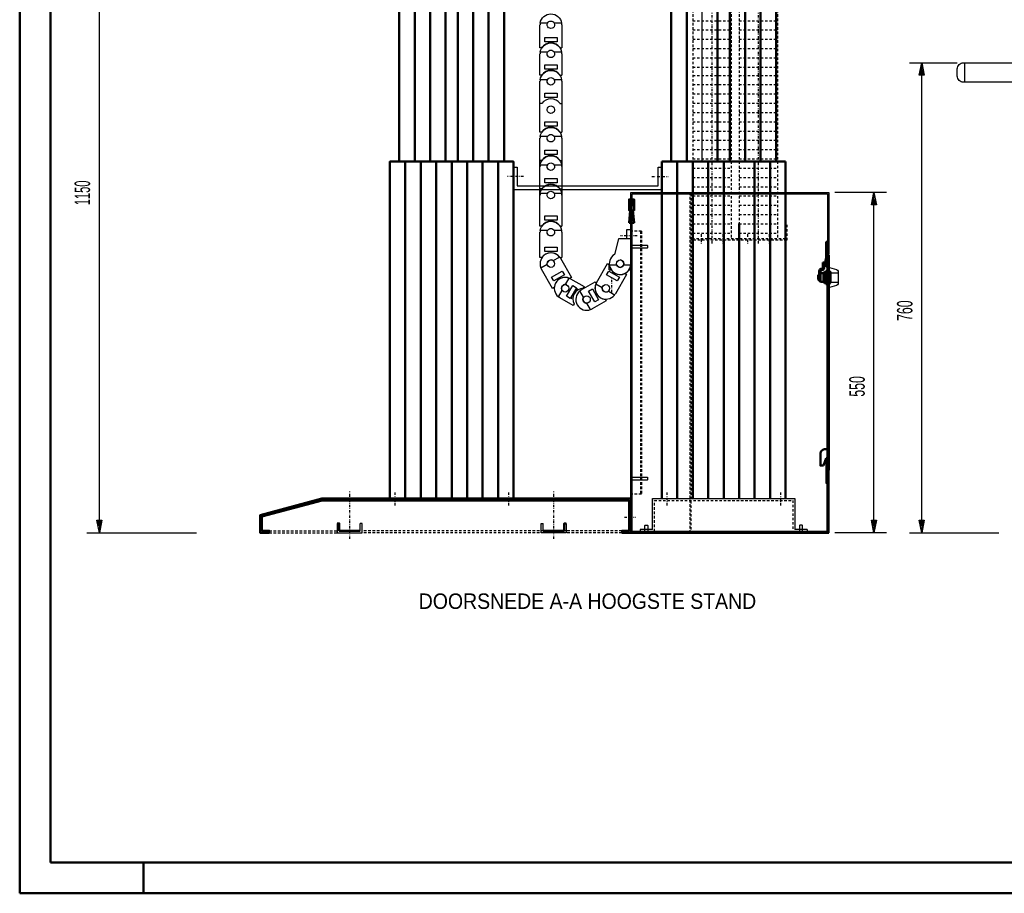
# Model space of a CAD drawing. Extents: x -8441 to -4361, y -3967 to -1117.
# Tile 1 of 149: x -8441 to -6848, y -3967 to -2554. Entities that reach past the tile are written whole.
import ezdxf
from ezdxf.enums import TextEntityAlignment as Align

# ---------------------------------------------------------------- set-up
doc = ezdxf.new("R2010")
doc.units = 0
doc.header["$MEASUREMENT"] = 0
doc.linetypes.add('DASHDOT', pattern=[8.5, 4, -2, 0.5, -2])
doc.linetypes.add('HIDDEN', pattern=[7, 4, -3])
doc.layers.get('0').update_dxf_attribs({"linetype": 'CONTINUOUS'})
for name, color, linetype in [('DIM49', 4, 'CONTINUOUS'), ('LE_HIDDEN', 7, 'CONTINUOUS'), ('LE_MIDDLE', 7, 'CONTINUOUS'), ('LE_RED', 1, 'CONTINUOUS'), ('TXT_ALL', 7, 'CONTINUOUS'), ('TXT_DIM49', 2, 'CONTINUOUS')]:
    doc.layers.add(name, color=color, linetype=linetype)
doc.layers.add('LE_ALL', color=7, linetype='CONTINUOUS', lineweight=50)

# ---------------------------------------------------------------- blocks, each defined once
blk = doc.blocks.new('_D7', base_point=(-6913.7, -2623.4))
at = {"layer": 'DIM49', "color": 1}
for p, q in [((-7001.3, -2623.4), (-6923.7, -2623.4)), ((-6985.3, -2643.4), (-6981.3, -2623.4)), ((-6981.3, -2623.4), (-6977.3, -2643.4)), ((-6981.3, -2642.4), (-6981.3, -2624.4)), ((-6977.3, -2643.4), (-6985.3, -2643.4)), ((-6983.3, -2642.4), (-6983.3, -2634.4)), ((-6981.3, -3363.4), (-6981.3, -2643.4)), ((-6979.3, -2642.4), (-6979.3, -2634.4)), ((-6981.3, -3383.4), (-6985.3, -3363.4)), ((-6985.3, -3363.4), (-6977.3, -3363.4)), ((-6983.3, -3364.4), (-6983.3, -3372.4)), ((-6977.3, -3363.4), (-6981.3, -3383.4)), ((-6981.3, -3364.4), (-6981.3, -3382.4)), ((-6979.3, -3364.4), (-6979.3, -3372.4)), ((-7001.3, -3383.4), (-6856.7, -3383.4))]:
    blk.add_line(p, q, dxfattribs=at)
at = {"layer": 'TXT_DIM49', "width": 0.596}
blk.add_text('760', height=25, rotation=90, dxfattribs=at).set_placement((-6996.3, -3024.4), align=Align.CENTER)
blk = doc.blocks.new('_D21', base_point=(-7131.7, -3383.4))
at = {"layer": 'DIM49', "color": 1}
for p, q in [((-7038.5, -2833.4), (-7121.7, -2833.4)), ((-7062.5, -2853.4), (-7058.5, -2833.4)), ((-7058.5, -2833.4), (-7054.5, -2853.4)), ((-7058.5, -2852.4), (-7058.5, -2834.4)), ((-7060.5, -2852.4), (-7060.5, -2844.4)), ((-7056.5, -2852.4), (-7056.5, -2844.4)), ((-7054.5, -2853.4), (-7062.5, -2853.4)), ((-7058.5, -3363.4), (-7058.5, -2853.4)), ((-7058.5, -3383.4), (-7062.5, -3363.4)), ((-7062.5, -3363.4), (-7054.5, -3363.4)), ((-7060.5, -3364.4), (-7060.5, -3372.4)), ((-7054.5, -3363.4), (-7058.5, -3383.4)), ((-7058.5, -3364.4), (-7058.5, -3382.4)), ((-7056.5, -3364.4), (-7056.5, -3372.4)), ((-7038.5, -3383.4), (-7121.7, -3383.4))]:
    blk.add_line(p, q, dxfattribs=at)
at = {"layer": 'TXT_DIM49', "width": 0.596}
blk.add_text('550', height=25, rotation=90, dxfattribs=at).set_placement((-7073.5, -3146.9), align=Align.CENTER)
blk = doc.blocks.new('_D22', base_point=(-8211.7, -2233.4))
at = {"layer": 'DIM49', "color": 1}
for p, q in [((-8331.7, -2233.4), (-8221.7, -2233.4)), ((-8315.7, -2253.4), (-8311.7, -2233.4)), ((-8313.7, -2252.4), (-8313.7, -2244.4)), ((-8311.7, -2233.4), (-8307.7, -2253.4)), ((-8311.7, -2252.4), (-8311.7, -2234.4)), ((-8309.7, -2252.4), (-8309.7, -2244.4)), ((-8307.7, -2253.4), (-8315.7, -2253.4)), ((-8311.7, -3363.4), (-8311.7, -2253.4)), ((-8311.7, -3383.4), (-8315.7, -3363.4)), ((-8315.7, -3363.4), (-8307.7, -3363.4)), ((-8313.7, -3364.4), (-8313.7, -3372.4)), ((-8307.7, -3363.4), (-8311.7, -3383.4)), ((-8311.7, -3364.4), (-8311.7, -3382.4)), ((-8309.7, -3364.4), (-8309.7, -3372.4)), ((-8331.7, -3383.4), (-8154.7, -3383.4))]:
    blk.add_line(p, q, dxfattribs=at)
at = {"layer": 'TXT_DIM49', "width": 0.537}
blk.add_text('1150', height=25, rotation=90, dxfattribs=at).set_placement((-8326.7, -2833.9), align=Align.CENTER)

msp = doc.modelspace()

# ---------------------------------------------------------------- linework, layer by layer
for p, q in [((-7336.5, -2783.4), (-7336.5, -2285)), ((-7598.9, -2599.2), (-7598.9, -2562)), ((-7598.7, -2562), (-7598.9, -2562)), ((-7598.7, -2560), (-7598.6, -2560)), ((-7563.5, -2562), (-7563.7, -2562)), ((-7563.5, -2562), (-7563.5, -2599.2)), ((-7572, -2594.1), (-7572, -2593.8)), ((-7595.9, -2599.2), (-7598.9, -2599.2)), ((-7598.9, -2643.6), (-7598.9, -2609)), ((-7598.7, -2609), (-7598.9, -2609)), ((-7598.7, -2607), (-7598.6, -2607)), ((-7566.5, -2599.2), (-7563.5, -2599.2)), ((-7563.5, -2609), (-7563.7, -2609)), ((-7563.5, -2609), (-7563.5, -2643.6)), ((-6911.7, -2655), (-6911.7, -2623.4)), ((-7595.9, -2643.6), (-7598.9, -2643.6)), ((-7595.9, -2643.6), (-7598.9, -2643.6)), ((-7572, -2638.5), (-7572, -2638.2)), ((-7572, -2638.5), (-7572, -2638.2)), ((-7566.5, -2643.6), (-7563.5, -2643.6)), ((-7566.5, -2643.6), (-7563.5, -2643.6)), ((-7598.9, -2689.6), (-7598.9, -2653.4)), ((-7598.7, -2653.4), (-7598.9, -2653.4)), ((-7598.9, -2735.6), (-7598.9, -2653.4)), ((-7598.7, -2653.4), (-7598.9, -2653.4)), ((-7598.7, -2651.4), (-7598.6, -2651.4)), ((-7598.7, -2651.4), (-7598.6, -2651.4)), ((-7563.5, -2653.4), (-7563.7, -2653.4)), ((-7563.5, -2653.4), (-7563.7, -2653.4)), ((-7563.5, -2653.4), (-7563.5, -2689.6)), ((-7563.5, -2653.4), (-7563.5, -2735.6)), ((-7595.9, -2689.6), (-7598.9, -2689.6)), ((-7572, -2684.5), (-7572, -2684.2)), ((-7566.5, -2689.6), (-7563.5, -2689.6)), ((-7595.9, -2735.6), (-7598.9, -2735.6)), ((-7572, -2730.5), (-7572, -2730.2)), ((-7566.5, -2735.6), (-7563.5, -2735.6)), ((-7598.9, -2887.6), (-7598.9, -2745.4)), ((-7598.7, -2745.4), (-7598.9, -2745.4)), ((-7598.7, -2743.4), (-7598.6, -2743.4)), ((-7563.5, -2745.4), (-7563.7, -2745.4)), ((-7563.5, -2745.4), (-7563.5, -2887.6)), ((-7595.9, -2781.6), (-7598.9, -2781.6)), ((-7572, -2776.5), (-7572, -2776.2)), ((-7566.5, -2781.6), (-7563.5, -2781.6)), ((-7641.7, -2792.4), (-7635.7, -2792.4)), ((-7635.7, -2792.4), (-7635.7, -2822.4)), ((-7598.7, -2791.4), (-7598.9, -2791.4)), ((-7598.7, -2789.4), (-7598.6, -2789.4)), ((-7563.5, -2791.4), (-7563.7, -2791.4)), ((-7407.7, -2822.4), (-7407.7, -2792.4)), ((-7407.7, -2792.4), (-7401.7, -2792.4)), ((-7641.7, -2828.4), (-7401.7, -2828.4)), ((-7635.7, -2822.4), (-7407.7, -2822.4)), ((-7595.9, -2827.6), (-7598.9, -2827.6)), ((-7572, -2822.5), (-7572, -2822.2)), ((-7566.5, -2827.6), (-7563.5, -2827.6)), ((-7451.7, -2833.4), (-7131.7, -2833.4)), ((-7451.7, -3383.4), (-7451.7, -2833.4)), ((-7131.7, -2833.4), (-7131.7, -2933.4)), ((-7598.7, -2837.4), (-7598.9, -2837.4)), ((-7598.7, -2835.4), (-7598.6, -2835.4)), ((-7563.5, -2837.4), (-7563.7, -2837.4)), ((-7133.7, -2835.4), (-7133.7, -3381.4)), ((-7572, -2882.5), (-7572, -2882.2)), ((-7595.9, -2887.6), (-7598.9, -2887.6)), ((-7598.9, -2938.6), (-7598.9, -2897.4)), ((-7598.7, -2897.4), (-7598.9, -2897.4)), ((-7598.7, -2895.4), (-7598.6, -2895.4)), ((-7566.5, -2887.6), (-7563.5, -2887.6)), ((-7563.5, -2897.4), (-7563.7, -2897.4)), ((-7563.5, -2897.4), (-7563.5, -2938.6)), ((-7451.7, -2908.4), (-7471.7, -2908.4)), ((-7451.7, -2902.4), (-7451.5, -2902.4)), ((-7451.7, -2946.4), (-7451.7, -2908.4)), ((-7451.5, -2912.2), (-7451.5, -2948.4)), ((-7451.5, -2912.2), (-7451.5, -2948.4)), ((-7595.9, -2938.6), (-7598.9, -2938.6)), ((-7567.4, -2937.6), (-7565.9, -2939.5)), ((-7566.5, -2938.6), (-7563.5, -2938.6)), ((-7565.9, -2939.5), (-7547.8, -2970.9)), ((-7131.7, -2934.4), (-7131.7, -3282.4)), ((-7596.5, -2957.2), (-7597.4, -2954.9)), ((-7578.4, -2988.6), (-7596.5, -2957.2)), ((-7507.5, -2979.4), (-7489.4, -2948)), ((-7489.4, -2948), (-7486.9, -2949.5)), ((-7486.7, -2948.4), (-7486.9, -2948.4)), ((-7486.7, -2948.4), (-7486.9, -2948.4)), ((-7486.9, -2958.2), (-7486.9, -2948.4)), ((-7486.9, -2958.2), (-7483.9, -2958.2)), ((-7454.5, -2958.2), (-7451.5, -2958.2)), ((-7454.5, -2958.2), (-7451.5, -2958.2)), ((-7451.5, -2948.4), (-7451.7, -2948.4)), ((-7451.5, -2948.4), (-7451.7, -2948.4)), ((-7451.5, -2948.4), (-7451.5, -2958.2)), ((-7451.5, -2948.4), (-7451.5, -2958.2)), ((-7451.5, -2958.2), (-7451.5, -2995.4)), ((-7135.7, -2953.7), (-7133.7, -2953.7)), ((-7130.7, -2960.7), (-7130.7, -2980.7)), ((-7551.7, -2972), (-7549.3, -2972.9)), ((-7547.8, -2970.9), (-7550.3, -2972.4)), ((-7549.3, -2972.9), (-7527.5, -2985.5)), ((-7532.2, -2990.9), (-7509.5, -2977.8)), ((-7509.5, -2977.8), (-7508.1, -2980.4)), ((-7458.8, -2965.7), (-7476.9, -2997.1)), ((-7461.3, -2964.3), (-7458.8, -2965.7)), ((-7128.7, -2963.2), (-7116.7, -2963.2)), ((-7128.7, -2978.2), (-7116.7, -2978.2)), ((-7575.9, -2987.1), (-7578.4, -2988.6)), ((-7532.1, -2991.1), (-7532.2, -2990.9)), ((-7527.5, -2985.5), (-7529, -2988.1)), ((-7567, -3003.6), (-7569, -3002)), ((-7545.2, -3016.2), (-7567, -3003.6)), ((-7491.8, -3008.5), (-7514.5, -3021.6)), ((-7493.3, -3005.9), (-7491.8, -3008.5)), ((-7488.6, -3005.3), (-7488.5, -3005.5)), ((-7476.9, -2997.1), (-7477, -2997)), ((-7543.7, -3013.6), (-7545.2, -3016.2)), ((-7514.5, -3021.6), (-7514.6, -3021.4)), ((-7131.7, -3283.4), (-7131.7, -3383.4)), ((-7841.7, -3328.4), (-7641.7, -3328.4)), ((-7416.7, -3328.4), (-7186.7, -3328.4)), ((-7416.7, -3378.4), (-7416.7, -3328.4)), ((-7186.7, -3328.4), (-7186.7, -3378.4)), ((-7889.7, -3380.4), (-7889.7, -3368.4)), ((-7886.7, -3368.4), (-7889.7, -3368.4)), ((-7886.7, -3383.4), (-7886.7, -3368.4)), ((-7596.7, -3368.4), (-7593.7, -3368.4)), ((-7593.7, -3380.4), (-7593.7, -3368.4)), ((-8036.7, -3380.4), (-8048.7, -3380.4)), ((-7466.7, -3383.4), (-7466.7, -3380.4)), ((-7133.7, -3381.4), (-7449.7, -3381.4)), ((-7416.7, -3378.4), (-7436.7, -3378.4)), ((-7436.7, -3378.4), (-7436.7, -3381.4)), ((-7166.7, -3378.4), (-7186.7, -3378.4)), ((-7166.7, -3378.4), (-7166.7, -3381.4))]:
    msp.add_line(p, q)
for points in [[(-7586.7, -2559.5), (-7598.5, -2559.5, -0.866025), (-7563.9, -2559.5), (-7575.7, -2559.5)], [(-7575.7, -2559.5, -1.558387), (-7586.7, -2559.5, -0.641689), (-7575.7, -2559.5)], [(-7586.7, -2606.5), (-7598.5, -2606.5, -0.866025), (-7563.9, -2606.5), (-7575.7, -2606.5)], [(-7575.7, -2606.5, -1.558387), (-7586.7, -2606.5, -0.641689), (-7575.7, -2606.5)], [(-6226.7, -2655), (-6913.7, -2655, -0.414214), (-6923.7, -2645), (-6923.7, -2633.4, -0.414214), (-6913.7, -2623.4), (-6226.7, -2623.4), (-6226.7, -2655)], [(-7586.7, -2650.9), (-7598.5, -2650.9, -0.866025), (-7563.9, -2650.9), (-7575.7, -2650.9)], [(-7586.7, -2650.9), (-7598.5, -2650.9, -0.866025), (-7563.9, -2650.9), (-7575.7, -2650.9)], [(-7575.7, -2650.9, -1.558387), (-7586.7, -2650.9, -0.641689), (-7575.7, -2650.9)], [(-7575.7, -2650.9, -1.558387), (-7586.7, -2650.9, -0.641689), (-7575.7, -2650.9)], [(-7586.7, -2696.9, -0.641689), (-7575.7, -2696.9, -1.558387), (-7586.7, -2696.9)], [(-7586.7, -2742.9), (-7598.5, -2742.9, -0.866025), (-7563.9, -2742.9), (-7575.7, -2742.9)], [(-7575.7, -2742.9, -1.558387), (-7586.7, -2742.9, -0.641689), (-7575.7, -2742.9)], [(-7586.7, -2788.9), (-7598.5, -2788.9, -0.866025), (-7563.9, -2788.9), (-7575.7, -2788.9)], [(-7575.7, -2788.9, -1.558387), (-7586.7, -2788.9, -0.641689), (-7575.7, -2788.9)], [(-7586.7, -2834.9), (-7598.5, -2834.9, -0.866025), (-7563.9, -2834.9), (-7575.7, -2834.9)], [(-7575.7, -2834.9, -1.558387), (-7586.7, -2834.9, -0.641689), (-7575.7, -2834.9)], [(-7586.7, -2894.9), (-7598.5, -2894.9, -0.866025), (-7563.9, -2894.9), (-7575.7, -2894.9)], [(-7575.7, -2894.9, -1.558387), (-7586.7, -2894.9, -0.641689), (-7575.7, -2894.9)], [(-7471.7, -2908.4), (-7478.4, -2933.5, 1.817332), (-7451.8, -2946.4), (-7451.7, -2946.4)], [(-7577.7, -2943.5), (-7567.4, -2937.6, 0.866025), (-7597.4, -2954.9), (-7587.2, -2949)], [(-7474.7, -2950.9), (-7486.5, -2950.9, 0.866025), (-7451.9, -2950.9), (-7463.7, -2950.9)], [(-7127.7, -2963.2), (-7127.7, -2962.3), (-7130.7, -2959.3), (-7130.7, -2954.7), (-7119, -2957.6, -0.344151), (-7116.7, -2960.5), (-7116.7, -2980.9, -0.344151), (-7119, -2983.8), (-7130.7, -2986.7), (-7130.7, -2982.1), (-7127.7, -2979.1), (-7127.7, -2978.2)], [(-7557.6, -2982.3), (-7551.7, -2972, 0.866025), (-7569, -3002), (-7563.1, -2991.7)], [(-7528.3, -3002.8), (-7534.2, -2992.5, 0.866025), (-7516.9, -3022.5), (-7522.8, -3012.2)], [(-7498.2, -2987.7), (-7508.4, -2981.7, 0.866025), (-7478.4, -2999.1), (-7488.7, -2993.1)]]:
    msp.add_lwpolyline(points, format="xyb")
for points in [[(-7571.2, -2582.5), (-7571.2, -2589.5), (-7591.2, -2589.5), (-7591.2, -2582.5), (-7571.2, -2582.5)], [(-7571.2, -2626.9), (-7571.2, -2633.9), (-7591.2, -2633.9), (-7591.2, -2626.9), (-7571.2, -2626.9)], [(-7571.2, -2672.9), (-7571.2, -2679.9), (-7591.2, -2679.9), (-7591.2, -2672.9), (-7571.2, -2672.9)], [(-7571.2, -2718.9), (-7571.2, -2725.9), (-7591.2, -2725.9), (-7591.2, -2718.9), (-7571.2, -2718.9)], [(-7571.2, -2764.9), (-7571.2, -2771.9), (-7591.2, -2771.9), (-7591.2, -2764.9), (-7571.2, -2764.9)], [(-7571.2, -2810.9), (-7571.2, -2817.9), (-7591.2, -2817.9), (-7591.2, -2810.9), (-7571.2, -2810.9)], [(-7449.7, -3381.4), (-7449.7, -2835.4), (-7133.7, -2835.4)], [(-7571.2, -2870.9), (-7571.2, -2877.9), (-7591.2, -2877.9), (-7591.2, -2870.9), (-7571.2, -2870.9)], [(-7451.7, -2908.4), (-7451.7, -2893.4), (-7458.7, -2893.4), (-7458.7, -2908.4)], [(-7571.2, -2921.9), (-7571.2, -2928.9), (-7591.2, -2928.9), (-7591.2, -2921.9), (-7571.2, -2921.9)], [(-7562.8, -2960.3), (-7559.3, -2966.3), (-7576.6, -2976.3), (-7580.1, -2970.3), (-7562.8, -2960.3)], [(-7491.1, -2966.3), (-7487.6, -2960.3), (-7470.3, -2970.3), (-7473.8, -2976.3), (-7491.1, -2966.3)], [(-7135.7, -2953.7), (-7135.7, -2947.3)], [(-7545.8, -2983.8), (-7539.8, -2987.3), (-7549.8, -3004.6), (-7555.8, -3001.1), (-7545.8, -2983.8)], [(-7520.1, -2992.8), (-7514.1, -2989.3), (-7504.1, -3006.6), (-7510.1, -3010.1), (-7520.1, -2992.8)], [(-7133.7, -3303.7), (-7135.7, -3303.7), (-7135.7, -3263.1), (-7133.7, -3263.1)], [(-7926.7, -3368.4), (-7926.7, -3383.4), (-7886.7, -3383.4)], [(-7556.7, -3368.4), (-7556.7, -3383.4), (-7596.7, -3383.4), (-7596.7, -3368.4)]]:
    msp.add_lwpolyline(points)
for centre in [(-7581.2, -2948.4), (-7469.2, -2948.4), (-7469.2, -2948.4), (-7558.2, -2988.2), (-7492.2, -2988.2), (-7523.4, -3006.2)]:
    msp.add_circle(centre, 6)
for centre, radius, start, end in [((-7581.2, -2562), 17.5, 171.7868, 180), ((-7581.2, -2562), 17.5, 0, 8.2132), ((-7581.2, -2609), 17.7, 33.6193, 146.3807), ((-7581.2, -2609), 17.5, 171.7868, 180), ((-7581.2, -2609), 17.5, 0, 8.2132), ((-7581.2, -2653.4), 17.7, 33.6193, 146.3807), ((-7581.2, -2653.4), 17.7, 33.6193, 146.3807), ((-7581.2, -2653.4), 17.5, 171.7868, 180), ((-7581.2, -2653.4), 17.5, 171.7868, 180), ((-7581.2, -2653.4), 17.5, 0, 8.2132), ((-7581.2, -2653.4), 17.5, 0, 8.2132), ((-7581.2, -2699.4), 17.7, 33.6193, 146.3807), ((-7581.2, -2745.4), 17.7, 33.6193, 146.3807), ((-7581.2, -2745.4), 17.5, 171.7868, 180), ((-7581.2, -2745.4), 17.5, 0, 8.2132), ((-7581.2, -2791.4), 17.7, 33.6193, 146.3807), ((-7581.2, -2791.4), 17.5, 171.7868, 180), ((-7581.2, -2791.4), 17.5, 0, 8.2132), ((-7581.2, -2837.4), 17.5, 171.7868, 180), ((-7581.2, -2837.4), 17.7, 33.6193, 146.3807), ((-7581.2, -2837.4), 17.5, 0, 8.2132), ((-7581.2, -2897.4), 17.7, 33.6193, 146.3807), ((-7581.2, -2897.4), 17.5, 171.7868, 180), ((-7581.2, -2897.4), 17.5, 0, 8.2132), ((-7581.2, -2948.4), 17.7, 33.6193, 146.3807), ((-7581.2, -2948.4), 6, 34.6447, 165.396), ((-7469.2, -2948.4), 6, -24.6243, 90), ((-7469.2, -2948.4), 17.7, -176.3807, -63.6193), ((-7469.2, -2948.4), 17.5, 180, -171.7868), ((-7469.2, -2948.4), 17.7, -146.3807, -33.6193), ((-7469.2, -2948.4), 6, -155.3757, -24.6243), ((-7469.2, -2948.4), 17.5, -8.2132, 0), ((-7558.2, -2988.2), 17.7, 63.6193, 176.3807), ((-7558.2, -2988.2), 6, 64.6447, -164.604), ((-7527.9, -3005.7), 17.7, 93.6193, -153.6193), ((-7523.4, -3006.2), 17.5, 120, 128.2132), ((-7492.2, -2988.2), 17.7, 153.6193, -93.6193), ((-7492.2, -2988.2), 17.5, 150, 158.2132), ((-7492.2, -2988.2), 6, 174.6243, -54.6243), ((-7523.4, -3006.2), 6, 144.6243, -84.6243), ((-7492.2, -2988.2), 17.5, -38.2132, -30), ((-7523.4, -3006.2), 17.5, -68.2132, -60)]:
    msp.add_arc(centre, radius, start, end)
at = {"layer": 'LE_ALL'}
for p, q in [((-7731.9, -2285), (-7731.9, -2783.4)), ((-7706.9, -2285), (-7706.9, -2783.4)), ((-7681.9, -2285), (-7681.9, -2783.4)), ((-7291.9, -2285), (-7291.9, -2783.4)), ((-7291.9, -2783.4), (-7291.9, -2285)), ((-7266.9, -2285), (-7266.9, -2783.4)), ((-7241.9, -2285), (-7241.9, -2783.4)), ((-7826.5, -2783.4), (-7826.5, -2415)), ((-7656.9, -2783.4), (-7656.9, -2415)), ((-7386.5, -2783.4), (-7386.5, -2415)), ((-7216.9, -2783.4), (-7216.9, -2415)), ((-7816.7, -3328.4), (-7816.7, -2783.4)), ((-7791.7, -3328.4), (-7791.7, -2783.4)), ((-7766.7, -3328.4), (-7766.7, -2783.4)), ((-7741.7, -3328.4), (-7741.7, -2783.4)), ((-7716.7, -2783.4), (-7716.7, -3328.4)), ((-7691.7, -3328.4), (-7691.7, -2783.4)), ((-7666.7, -3328.4), (-7666.7, -2783.4)), ((-7401.7, -3328.4), (-7401.7, -2783.4)), ((-7401.7, -2783.4), (-7201.7, -2783.4)), ((-7376.7, -3328.4), (-7376.7, -2783.4)), ((-7351.7, -3328.4), (-7351.7, -2783.4)), ((-7326.7, -3328.4), (-7326.7, -2783.4)), ((-7301.7, -3328.4), (-7301.7, -2783.4)), ((-7251.7, -3328.4), (-7251.7, -2783.4)), ((-7243.6, -2783.4), (-7243.7, -2783.4)), ((-7243.6, -2783.4), (-7243.7, -2783.4)), ((-7240.1, -2783.4), (-7240, -2783.4)), ((-7240.1, -2783.4), (-7240, -2783.4)), ((-7226.7, -3328.4), (-7226.7, -2783.4)), ((-7201.7, -2783.4), (-7201.7, -3328.4)), ((-7452.7, -2862.4), (-7454.7, -2882.4)), ((-7449.7, -2853.4), (-7451.7, -2853.4)), ((-7451.7, -2854.4), (-7449.7, -2854.4)), ((-7446.7, -2882.4), (-7448.7, -2862.4)), ((-7454.7, -2882.4), (-7446.7, -2882.4)), ((-7451.7, -2882.4), (-7449.7, -2882.4)), ((-7276.7, -2883.4), (-7276.7, -3328.4)), ((-7141.2, -2946.7), (-7139.2, -2946.7)), ((-7141.2, -2946.7), (-7141.2, -2955.2)), ((-7135.7, -2938.7), (-7139.2, -2953.3)), ((-7139.2, -2946.7), (-7139.2, -2955.2)), ((-7133.7, -2938.9), (-7137.3, -2953.7)), ((-7133.7, -2933.4), (-7131.7, -2933.4)), ((-7133.7, -2934.4), (-7131.7, -2934.4)), ((-7147.2, -2960.2), (-7147.2, -2976.7)), ((-7145.2, -2960.2), (-7145.2, -2977.9)), ((-7142.7, -2956.7), (-7143.7, -2956.7)), ((-7142.7, -2958.7), (-7143.7, -2958.7)), ((-7140.2, -2962.7), (-7140.2, -2963.8)), ((-7137.1, -2962.7), (-7140.2, -2962.7)), ((-7139.2, -2953.3), (-7137.3, -2953.7)), ((-7137.1, -2962.5), (-7137.1, -2978.9)), ((-7134.6, -2959.8), (-7136.6, -2959.8)), ((-7134.1, -2978.9), (-7134.1, -2962.5)), ((-7131.7, -2962.7), (-7134.1, -2962.7)), ((-7148.9, -2967.2), (-7148.9, -2974.2)), ((-7148.9, -2967.2), (-7147.7, -2967.2)), ((-7148.9, -2974.2), (-7147.7, -2974.2)), ((-7147.7, -2967.2), (-7147.7, -2974.2)), ((-7147.5, -2976.2), (-7147.5, -2965.2)), ((-7145.2, -2976.7), (-7147.2, -2976.7)), ((-7145.2, -2963.6), (-7145.2, -2965.6)), ((-7140.2, -2963.8), (-7145.2, -2963.8)), ((-7140.2, -2977.7), (-7140.2, -2963.7)), ((-7140.2, -2963.7), (-7137.1, -2964.8)), ((-7137.1, -2963.7), (-7140.2, -2963.7)), ((-7137.1, -2965.6), (-7140.2, -2966.7)), ((-7136.6, -2966.7), (-7140.2, -2966.7)), ((-7137.1, -2975.8), (-7140.2, -2974.7)), ((-7137.1, -2974.7), (-7140.2, -2974.7)), ((-7137.1, -2976.6), (-7140.2, -2977.7)), ((-7137.1, -2977.7), (-7140.2, -2977.7)), ((-7134.6, -2965.2), (-7136.6, -2965.2)), ((-7134.6, -2976.2), (-7136.6, -2976.2)), ((-7131.7, -2966.7), (-7134.6, -2966.7)), ((-7131.7, -2963.7), (-7134.1, -2963.7)), ((-7131.7, -2963.7), (-7134.1, -2964.5)), ((-7134.1, -2965.9), (-7131.7, -2966.7)), ((-7131.7, -2974.7), (-7134.1, -2974.7)), ((-7131.7, -2974.7), (-7134.1, -2975.5)), ((-7131.7, -2977.7), (-7134.1, -2976.9)), ((-7131.7, -2977.7), (-7134.1, -2977.7)), ((-7137.1, -2978.7), (-7140.2, -2978.7)), ((-7136.6, -2981.6), (-7134.6, -2981.6)), ((-7131.7, -2978.7), (-7134, -2978.7)), ((-7137.1, -3248.1), (-7133.7, -3248.1)), ((-7135.8, -3263.1), (-7140.1, -3274.8)), ((-7133.7, -3250.6), (-7131.7, -3250.6)), ((-7133.7, -3260.6), (-7131.7, -3260.6)), ((-7133.7, -3282.4), (-7133.7, -3381.4)), ((-7131.7, -3283.4), (-7133.7, -3283.4)), ((-7131.7, -3383.4), (-7451.7, -3383.4))]:
    msp.add_line(p, q, dxfattribs=at)
at = {"layer": 'LE_ALL', "color": 1}
msp.add_line((-8240.5, -3916.6), (-8240.5, -3966.6), dxfattribs=at)
at = {"layer": 'LE_ALL', "color": 10}
for points in [[(-8440.5, -3966.6), (-4360.5, -3966.6), (-4360.5, -1116.6), (-8440.5, -1116.6), (-8440.5, -3966.6)], [(-8390.5, -3916.6), (-4410.5, -3916.6), (-4410.5, -1166.6), (-8390.5, -1166.6), (-8390.5, -3916.6)]]:
    msp.add_lwpolyline(points, dxfattribs=at)
at = {"layer": 'LE_ALL'}
for points in [[(-7801.5, -2783.4), (-7801.5, -2285)], [(-7776.5, -2783.4), (-7776.5, -2285)], [(-7751.5, -2783.4), (-7751.5, -2285)], [(-7361.5, -2783.4), (-7361.5, -2285)], [(-7311.5, -2783.4), (-7311.5, -2285)], [(-7841.7, -3328.4), (-7841.7, -2783.4), (-7641.7, -2783.4), (-7641.7, -3328.4)], [(-7452, -2854.4), (-7449.4, -2854.4), (-7449.4, -2844.4), (-7446.7, -2844.4), (-7446.7, -2862.4), (-7454.7, -2862.4), (-7454.7, -2844.4), (-7452, -2844.4), (-7452, -2854.4)], [(-7135.7, -2938.7), (-7135.7, -2913.1), (-7133.7, -2913.1)], [(-7131.7, -2934.4), (-7131.7, -3282.4), (-7133.7, -3282.4), (-7133.7, -2934.4)], [(-7130.7, -2960.7), (-7128.7, -2962.7), (-7128.7, -2978.7), (-7130.7, -2980.7), (-7131.7, -2980.7), (-7131.7, -2960.7), (-7130.7, -2960.7)], [(-7145.2, -2977.7), (-7140.2, -2977.7), (-7140.2, -2978.7)], [(-7135.7, -3263.1), (-7133.7, -3263.1), (-7133.7, -3282.4)], [(-7466.7, -3383.4), (-7451.7, -3383.4), (-7451.7, -3328.4), (-7951.7, -3328.4), (-8051.7, -3355.2), (-8051.7, -3383.4), (-8036.7, -3383.4), (-8036.7, -3380.4), (-8048.7, -3380.4), (-8048.7, -3357.5), (-7951.3, -3331.4), (-7454.7, -3331.4), (-7454.7, -3380.4), (-7466.7, -3380.4)], [(-7889.7, -3380.4), (-7923.7, -3380.4), (-7923.7, -3368.4), (-7926.7, -3368.4)], [(-7593.7, -3380.4), (-7559.7, -3380.4), (-7559.7, -3368.4), (-7556.7, -3368.4)]]:
    msp.add_lwpolyline(points, dxfattribs=at)
for points in [[(-7136.6, -2959.8, 0.197705), (-7136.6, -2965.2, 0.090909), (-7136.6, -2976.2, 0.197705), (-7136.6, -2981.6)], [(-7140.1, -3274.8), (-7145.1, -3274.8), (-7145.1, -3256.1, -0.414214), (-7137.1, -3248.1)]]:
    msp.add_lwpolyline(points, format="xyb", dxfattribs=at)
for centre, radius, start, end in [((-7143.7, -2960.2), 3.5, 90, 180), ((-7143.7, -2960.2), 1.5, 90, 180), ((-7142.7, -2955.2), 1.5, -90, 0), ((-7142.7, -2955.2), 3.5, -90, 0), ((-7141.1, -2962.5), 7.06, -22.3669, 22.3669), ((-7164.6, -2970.7), 30.5, -10.3889, 10.3889), ((-7141.1, -2978.9), 7.06, -22.3669, 22.3669)]:
    msp.add_arc(centre, radius, start, end, dxfattribs=at)
at = {"layer": 'LE_HIDDEN', "color": 1, "linetype": 'HIDDEN'}
for p, q in [((-7351.7, -2265), (-7351.7, -2908.4)), ((-7289.7, -2265), (-7289.7, -2908.4)), ((-7276.7, -2265), (-7276.7, -2908.4)), ((-7214.7, -2265), (-7214.7, -2908.4)), ((-7351.7, -2555.5), (-7289.7, -2555.5)), ((-7276.7, -2555.5), (-7214.7, -2555.5)), ((-7351.7, -2570.5), (-7289.7, -2570.5)), ((-7276.7, -2570.5), (-7214.7, -2570.5)), ((-7351.7, -2585.5), (-7289.7, -2585.5)), ((-7276.7, -2585.5), (-7214.7, -2585.5)), ((-7351.7, -2600.5), (-7289.7, -2600.5)), ((-7276.7, -2600.5), (-7214.7, -2600.5)), ((-7351.7, -2615.5), (-7289.7, -2615.5)), ((-7276.7, -2615.5), (-7214.7, -2615.5)), ((-7351.7, -2630.5), (-7289.7, -2630.5)), ((-7351.7, -2643.9), (-7289.7, -2643.9)), ((-7276.7, -2630.5), (-7214.7, -2630.5)), ((-7276.7, -2643.9), (-7214.7, -2643.9)), ((-7351.7, -2658.9), (-7289.7, -2658.9)), ((-7276.7, -2658.9), (-7214.7, -2658.9)), ((-7351.7, -2673.9), (-7289.7, -2673.9)), ((-7276.7, -2673.9), (-7214.7, -2673.9)), ((-7351.7, -2688.9), (-7289.7, -2688.9)), ((-7276.7, -2688.9), (-7214.7, -2688.9)), ((-7351.7, -2703.9), (-7289.7, -2703.9)), ((-7276.7, -2703.9), (-7214.7, -2703.9)), ((-7351.7, -2718.9), (-7289.7, -2718.9)), ((-7276.7, -2718.9), (-7214.7, -2718.9)), ((-7351.7, -2733.9), (-7289.7, -2733.9)), ((-7276.7, -2733.9), (-7214.7, -2733.9)), ((-7351.7, -2748.9), (-7289.7, -2748.9)), ((-7276.7, -2748.9), (-7214.7, -2748.9)), ((-7351.7, -2763.9), (-7289.7, -2763.9)), ((-7276.7, -2763.9), (-7214.7, -2763.9)), ((-7351.7, -2778.9), (-7289.7, -2778.9)), ((-7276.7, -2778.9), (-7214.7, -2778.9)), ((-7351.7, -2793.9), (-7289.7, -2793.9)), ((-7276.7, -2793.9), (-7214.7, -2793.9)), ((-7351.7, -2808.9), (-7289.7, -2808.9)), ((-7276.7, -2808.9), (-7214.7, -2808.9)), ((-7356.7, -2833.4), (-7356.7, -3381.4)), ((-7351.7, -2823.9), (-7289.7, -2823.9)), ((-7276.7, -2823.9), (-7214.7, -2823.9)), ((-7354.7, -2835.4), (-7354.7, -3381.4)), ((-7351.7, -2838.9), (-7289.7, -2838.9)), ((-7276.7, -2838.9), (-7214.7, -2838.9)), ((-7351.7, -2853.9), (-7289.7, -2853.9)), ((-7276.7, -2853.9), (-7214.7, -2853.9)), ((-7351.7, -2868.9), (-7289.7, -2868.9)), ((-7276.7, -2868.9), (-7214.7, -2868.9)), ((-7434.7, -2895.9), (-7449.7, -2895.9)), ((-7436.2, -2895.9), (-7436.2, -3320.9)), ((-7434.7, -2895.9), (-7434.7, -3320.9)), ((-7351.7, -2883.9), (-7289.7, -2883.9)), ((-7351.7, -2898.9), (-7289.7, -2898.9)), ((-7276.7, -2883.9), (-7214.7, -2883.9)), ((-7276.7, -2898.9), (-7214.7, -2898.9)), ((-7201.7, -2883.4), (-7201.7, -2908.4)), ((-7199.7, -2885.4), (-7199.7, -2910.4)), ((-7201.7, -2908.4), (-7356.7, -2908.4)), ((-7199.7, -2910.4), (-7354.7, -2910.4)), ((-7135.7, -2947.3), (-7135.7, -2938.7)), ((-7434.7, -3320.9), (-7449.7, -3320.9)), ((-7413.7, -3331.4), (-7189.7, -3331.4)), ((-7413.7, -3381.4), (-7413.7, -3331.4)), ((-7189.7, -3331.4), (-7189.7, -3381.4)), ((-8036.7, -3380.4), (-7926.7, -3380.4)), ((-8036.7, -3383.4), (-7926.7, -3383.4)), ((-7466.7, -3380.4), (-7886.7, -3380.4)), ((-7466.7, -3383.4), (-7886.7, -3383.4))]:
    msp.add_line(p, q, dxfattribs=at)
at = {"layer": 'LE_MIDDLE', "color": 1, "linetype": 'DASHDOT'}
for p, q in [((-7320.7, -2223.4), (-7320.7, -2917.9)), ((-7245.7, -2223.4), (-7245.7, -2917.9)), ((-7625.7, -2807.4), (-7651.7, -2807.4)), ((-7417.7, -2807.4), (-7391.7, -2807.4)), ((-7441.7, -2903.4), (-7468.7, -2903.4)), ((-7338.2, -2900.9), (-7338.2, -2917.9)), ((-7303.2, -2900.9), (-7303.2, -2917.9)), ((-7263.2, -2900.9), (-7263.2, -2917.9)), ((-7228.2, -2900.9), (-7228.2, -2917.9)), ((-7482.5, -2995.4), (-7482.5, -2970.4)), ((-7538.9, -2987.8), (-7548.9, -3005.1)), ((-7906.7, -3393.4), (-7906.7, -3316.4)), ((-7833.7, -3318.4), (-7833.7, -3341.4)), ((-7649.7, -3318.4), (-7649.7, -3341.4)), ((-7576.7, -3393.4), (-7576.7, -3316.4)), ((-7393.7, -3318.4), (-7393.7, -3341.4)), ((-7209.7, -3318.4), (-7209.7, -3341.4)), ((-7462.2, -3358.4), (-7444.2, -3358.4))]:
    msp.add_line(p, q, dxfattribs=at)
at = {"layer": 'LE_RED'}
for points in [[(-7449.7, -2918.4), (-7425.2, -2918.4), (-7424.7, -2918.9), (-7424.7, -2922.9), (-7425.2, -2923.4), (-7449.7, -2923.4)], [(-7449.7, -3293.4), (-7425.2, -3293.4), (-7424.7, -3293.9), (-7424.7, -3297.9), (-7425.2, -3298.4), (-7449.7, -3298.4)], [(-7429.2, -3383.4), (-7429.2, -3371.9), (-7428.7, -3371.4), (-7424.7, -3371.4), (-7424.2, -3371.9), (-7424.2, -3383.4)], [(-7174.2, -3383.4), (-7174.2, -3371.9), (-7174.7, -3371.4), (-7178.7, -3371.4), (-7179.2, -3371.9), (-7179.2, -3383.4)]]:
    msp.add_lwpolyline(points, dxfattribs=at)

# ---------------------------------------------------------------- block references
at = {"layer": 'DIM49'}
for name, p in [('_D22', (-8211.7, -2233.4)), ('_D7', (-6913.7, -2623.4)), ('_D21', (-7131.7, -3383.4))]:
    msp.add_blockref(name, p, dxfattribs=at)

# ---------------------------------------------------------------- texts
at = {"layer": 'TXT_ALL', "color": 4, "width": 0.942}
msp.add_text('DOORSNEDE A-A HOOGSTE STAND', height=25, dxfattribs=at).set_placement((-7795, -3506.7))

doc.saveas('drawing.dxf')
